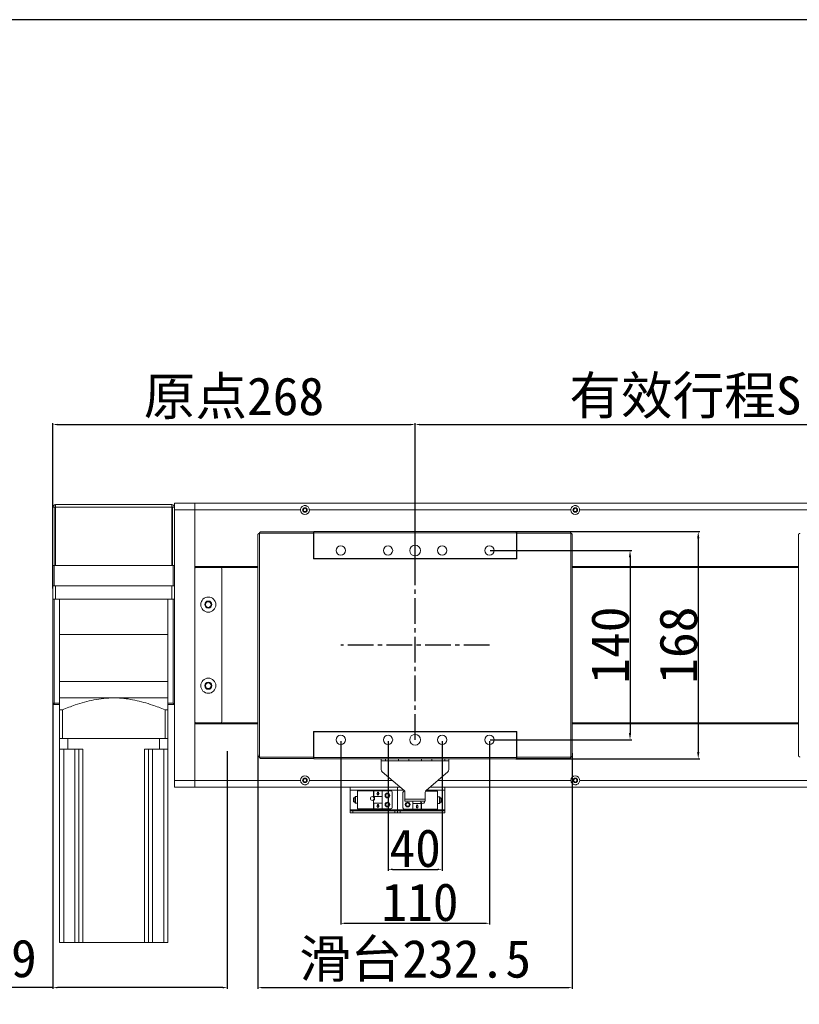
# Model space of a CAD drawing. Header units: millimetres. Extents: x -20285 to -7807, y 12313 to 17573.
# Tile 22 of 37: x -14630 to -14054, y 16845 to 17573. Entities that reach past the tile are written whole.
import ezdxf

# ---------------------------------------------------------------- set-up
doc = ezdxf.new("R2010")
doc.units = ezdxf.units.MM
doc.header["$PDSIZE"] = -1
doc.linetypes.add('CENTER2', pattern=[28.575, 19.05, -3.175, 3.175, -3.175])
doc.layers.add('图层3', color=7, linetype='Continuous')
doc.dimstyles.new('ISO-25', dxfattribs={"dimtxt": 2.5, "dimasz": 2.5, "dimexe": 1.25, "dimexo": 0.625, "dimtad": 1, "dimtxsty": 'Standard', "dimcen": 2.5, "dimadec": 0, "dimazin": 0, "dimtfac": 1, "dimtmove": 0, "dimatfit": 3, "dimfxl": 0, "dimarcsym": 0})

# ---------------------------------------------------------------- blocks, each defined once
blk = doc.blocks.new('*D234')
at = {"color": 0, "lineweight": -2, "transparency": 16777216}
for p, q in [((-14357.8, 17039.24), (-14357.8, 16943.41)), ((-14317.8, 17039.24), (-14317.8, 16943.41)), ((-14354.5, 16944.41), (-14321.11, 16944.41))]:
    blk.add_line(p, q, dxfattribs=at)
at = {"color": 0, "transparency": 16777216}
for points in [[(-14354.5, 16944.96), (-14354.5, 16943.86), (-14357.8, 16944.41)], [(-14321.11, 16944.96), (-14321.11, 16943.86), (-14317.8, 16944.41)]]:
    blk.add_solid(points, dxfattribs=at)
at = {"layer": 'Defpoints', "color": 0, "transparency": 16777216}
for p in [(-14357.8, 17040.24), (-14317.8, 17040.24), (-14317.8, 16944.41)]:
    blk.add_point(p, dxfattribs=at)
at = {"color": 0, "transparency": 16777216, "insert": (-14337.8, 16959.93), "char_height": 28, "attachment_point": 5}
blk.add_mtext('40', dxfattribs=at)
blk = doc.blocks.new('*D238')
at = {"color": 0, "lineweight": -2, "transparency": 16777216}
for p, q in [((-14392.8, 17039.24), (-14392.8, 16903.49)), ((-14282.8, 17039.24), (-14282.8, 16903.49)), ((-14389.5, 16904.49), (-14286.11, 16904.49))]:
    blk.add_line(p, q, dxfattribs=at)
at = {"color": 0, "transparency": 16777216}
for points in [[(-14389.5, 16905.04), (-14389.5, 16903.94), (-14392.8, 16904.49)], [(-14286.11, 16905.04), (-14286.11, 16903.94), (-14282.8, 16904.49)]]:
    blk.add_solid(points, dxfattribs=at)
at = {"layer": 'Defpoints', "color": 0, "transparency": 16777216}
for p in [(-14392.8, 17040.24), (-14282.8, 17040.24), (-14282.8, 16904.49)]:
    blk.add_point(p, dxfattribs=at)
at = {"color": 0, "transparency": 16777216, "insert": (-14334.22, 16920.01), "char_height": 28, "attachment_point": 5}
blk.add_mtext('110', dxfattribs=at)
blk = doc.blocks.new('*D239')
at = {"color": 0, "lineweight": -2, "transparency": 16777216}
for p, q in [((-14454.05, 17029.23), (-14454.05, 16855.92)), ((-14221.55, 17030.44), (-14221.55, 16855.92)), ((-14450.75, 16856.92), (-14224.86, 16856.92))]:
    blk.add_line(p, q, dxfattribs=at)
at = {"color": 0, "transparency": 16777216}
for points in [[(-14450.75, 16857.47), (-14450.75, 16856.37), (-14454.05, 16856.92)], [(-14224.86, 16857.47), (-14224.86, 16856.37), (-14221.55, 16856.92)]]:
    blk.add_solid(points, dxfattribs=at)
at = {"layer": 'Defpoints', "color": 0, "transparency": 16777216}
for p in [(-14454.05, 17030.23), (-14221.55, 17031.44), (-14221.55, 16856.92)]:
    blk.add_point(p, dxfattribs=at)
at = {"color": 0, "transparency": 16777216, "insert": (-14337.8, 16876.75), "char_height": 28, "attachment_point": 5}
blk.add_mtext('{\\fSimSun|b0|i0|c134|p2;滑台}232.5', dxfattribs=at)
blk = doc.blocks.new('*D240')
at = {"color": 0, "lineweight": -2, "transparency": 16777216}
for p, q in [((-14605.8, 17152.27), (-14605.8, 17274.45)), ((-14602.5, 17273.45), (-14341.11, 17273.45)), ((-14337.8, 17169.97), (-14337.8, 17274.45))]:
    blk.add_line(p, q, dxfattribs=at)
at = {"color": 0, "transparency": 16777216}
for points in [[(-14602.5, 17274), (-14602.5, 17272.9), (-14605.8, 17273.45)], [(-14341.11, 17274), (-14341.11, 17272.9), (-14337.8, 17273.45)]]:
    blk.add_solid(points, dxfattribs=at)
at = {"layer": 'Defpoints', "color": 0, "transparency": 16777216}
for p in [(-14337.8, 17273.45), (-14337.8, 17168.97), (-14605.8, 17151.27)]:
    blk.add_point(p, dxfattribs=at)
at = {"color": 0, "transparency": 16777216, "insert": (-14471.8, 17292.89), "char_height": 28, "attachment_point": 5}
blk.add_mtext('{\\fSimSun|b0|i0|c134|p2;原点}268', dxfattribs=at)
blk = doc.blocks.new('*D241')
at = {"color": 0, "lineweight": -2, "transparency": 16777216}
for p, q in [((-14337.8, 17172.25), (-14337.8, 17274.45)), ((-14334.5, 17273.45), (-13941.11, 17273.45)), ((-13937.8, 17172.31), (-13937.8, 17274.45))]:
    blk.add_line(p, q, dxfattribs=at)
at = {"color": 0, "transparency": 16777216}
for points in [[(-14334.5, 17274), (-14334.5, 17272.9), (-14337.8, 17273.45)], [(-13941.11, 17274), (-13941.11, 17272.9), (-13937.8, 17273.45)]]:
    blk.add_solid(points, dxfattribs=at)
at = {"layer": 'Defpoints', "color": 0, "transparency": 16777216}
for p in [(-13937.8, 17273.45), (-14337.8, 17171.25), (-13937.8, 17171.31)]:
    blk.add_point(p, dxfattribs=at)
at = {"color": 0, "transparency": 16777216, "insert": (-14137.8, 17293.35), "char_height": 28, "attachment_point": 5}
blk.add_mtext('{\\fSimSun|b0|i0|c134|p2;有效行程S}', dxfattribs=at)
blk = doc.blocks.new('*D243')
at = {"color": 0, "lineweight": -2, "transparency": 16777216}
for p, q in [((-14605.8, 17067.65), (-14605.8, 16855.92)), ((-14476.8, 17031.87), (-14476.8, 16855.92)), ((-14605.8, 16856.92), (-14836.26, 16856.92)), ((-14480.11, 16856.92), (-14602.5, 16856.92))]:
    blk.add_line(p, q, dxfattribs=at)
at = {"color": 0, "transparency": 16777216}
for points in [[(-14602.5, 16857.47), (-14602.5, 16856.37), (-14605.8, 16856.92)], [(-14480.11, 16857.47), (-14480.11, 16856.37), (-14476.8, 16856.92)]]:
    blk.add_solid(points, dxfattribs=at)
at = {"layer": 'Defpoints', "color": 0, "transparency": 16777216}
for p in [(-14605.8, 17068.65), (-14476.8, 17032.87), (-14476.8, 16856.92)]:
    blk.add_point(p, dxfattribs=at)
at = {"color": 0, "transparency": 16777216, "insert": (-14722.68, 16877.06), "char_height": 28, "attachment_point": 5}
blk.add_mtext('{\\fSimSun|b0|i0|c134|p2;机械极限}129', dxfattribs=at)
blk = doc.blocks.new('*D235')
at = {"layer": 'Defpoints', "color": 0, "transparency": 16777216}
for p in [(-14282.8, 17180.24), (-14282.8, 17040.24), (-14178.8, 17040.24)]:
    blk.add_point(p, dxfattribs=at)
at = {"layer": '图层3', "color": 0, "lineweight": -2, "transparency": 16777216}
for p, q in [((-14282.18, 17180.24), (-14177.55, 17180.24)), ((-14178.8, 17175.24), (-14178.8, 17045.24)), ((-14282.18, 17040.24), (-14177.55, 17040.24))]:
    blk.add_line(p, q, dxfattribs=at)
at = {"layer": '图层3', "color": 0, "transparency": 16777216}
for points in [[(-14179.63, 17175.24), (-14177.97, 17175.24), (-14178.8, 17180.24)], [(-14179.63, 17045.24), (-14177.97, 17045.24), (-14178.8, 17040.24)]]:
    blk.add_solid(points, dxfattribs=at)
at = {"layer": '图层3', "color": 0, "transparency": 16777216, "insert": (-14193.42, 17110.24), "char_height": 28, "attachment_point": 5, "rotation": 90}
blk.add_mtext('140', dxfattribs=at)
blk = doc.blocks.new('*D236')
at = {"layer": 'Defpoints', "color": 0, "transparency": 16777216}
for p in [(-14263.87, 17194.24), (-14263.88, 17026.24), (-14128.32, 17026.24)]:
    blk.add_point(p, dxfattribs=at)
at = {"layer": '图层3', "color": 0, "lineweight": -2, "transparency": 16777216}
for p, q in [((-14263.24, 17194.24), (-14127.07, 17194.24)), ((-14128.32, 17189.24), (-14128.32, 17031.24)), ((-14263.25, 17026.24), (-14127.07, 17026.24))]:
    blk.add_line(p, q, dxfattribs=at)
at = {"layer": '图层3', "color": 0, "transparency": 16777216}
for points in [[(-14129.15, 17189.24), (-14127.49, 17189.24), (-14128.32, 17194.24)], [(-14129.15, 17031.24), (-14127.49, 17031.24), (-14128.32, 17026.24)]]:
    blk.add_solid(points, dxfattribs=at)
at = {"layer": '图层3', "color": 0, "transparency": 16777216, "insert": (-14142.94, 17110.24), "char_height": 28, "attachment_point": 5, "rotation": 90}
blk.add_mtext('168', dxfattribs=at)

msp = doc.modelspace()

# ---------------------------------------------------------------- linework, layer by layer
at = {"color": 7, "linetype": 'Continuous', "lineweight": 15}
for p, q in [((-14605.804, 17212.235), (-14605.804, 17169.235)), ((-14604.304, 17212.235), (-14605.804, 17212.235)), ((-14604.304, 17212.235), (-14604.304, 17169.235)), ((-14603.805, 17214.235), (-14517.804, 17214.235)), ((-14603.805, 17212.735), (-14603.805, 17214.235)), ((-14603.805, 17212.235), (-14603.805, 17212.735)), ((-14603.805, 17169.235), (-14603.805, 17212.235)), ((-14517.804, 17212.235), (-14603.805, 17212.235)), ((-14517.804, 17212.735), (-14517.804, 17214.235)), ((-14517.804, 17212.735), (-14517.804, 17212.235)), ((-14517.804, 17212.235), (-14517.804, 17169.235)), ((-14517.304, 17169.235), (-14517.304, 17212.235)), ((-14517.304, 17212.235), (-14515.804, 17212.235)), ((-14515.804, 17215.235), (-14500.804, 17215.235)), ((-14515.804, 17212.235), (-14515.804, 17215.235)), ((-14515.804, 17169.235), (-14515.804, 17212.235)), ((-14500.804, 17215.235), (-13737.804, 17215.235)), ((-14500.804, 17215.235), (-14500.804, 17210.235)), ((-14500.804, 17210.235), (-14515.804, 17210.235)), ((-14500.804, 17210.235), (-14422.554, 17210.235)), ((-14500.804, 17010.235), (-14500.804, 17210.235)), ((-14416.054, 17210.235), (-14222.554, 17210.235)), ((-14216.054, 17210.235), (-14022.554, 17210.235)), ((-14454.054, 17192.278), (-14454.054, 17028.193)), ((-14413.054, 17192.975), (-14453.044, 17192.975)), ((-14453.044, 17192.975), (-14453.044, 17027.495)), ((-14413.054, 17193.985), (-14452.347, 17193.985)), ((-14413.054, 17193.985), (-14413.054, 17192.975)), ((-14413.054, 17192.975), (-14413.054, 17173.985)), ((-14412.804, 17194.235), (-14262.805, 17194.235)), ((-14412.804, 17193.235), (-14412.804, 17194.235)), ((-14262.805, 17193.235), (-14412.804, 17193.235)), ((-14412.804, 17174.235), (-14412.804, 17193.235)), ((-14262.805, 17194.235), (-14262.805, 17193.235)), ((-14262.805, 17174.235), (-14262.805, 17193.235)), ((-14223.262, 17193.985), (-14262.554, 17193.985)), ((-14262.554, 17192.975), (-14262.554, 17193.985)), ((-14222.564, 17192.975), (-14262.554, 17192.975)), ((-14262.554, 17173.985), (-14262.554, 17192.975)), ((-14222.564, 17027.495), (-14222.564, 17192.975)), ((-14221.554, 17028.193), (-14221.554, 17192.278)), ((-14054.054, 17192.278), (-14054.054, 17028.193)), ((-14413.054, 17173.985), (-14262.554, 17173.985)), ((-14262.805, 17174.235), (-14412.804, 17174.235)), ((-14412.804, 17174.235), (-14412.804, 17173.985)), ((-14262.805, 17173.985), (-14262.805, 17174.235)), ((-14605.804, 17169.235), (-14604.304, 17169.235)), ((-14605.804, 17154.235), (-14605.804, 17169.235)), ((-14604.804, 17169.235), (-14604.804, 17154.235)), ((-14516.804, 17169.235), (-14604.804, 17169.235)), ((-14517.804, 17169.235), (-14603.805, 17169.235)), ((-14515.804, 17169.235), (-14517.304, 17169.235)), ((-14516.804, 17154.235), (-14516.804, 17169.235)), ((-14515.804, 17169.235), (-14515.804, 17154.235)), ((-14500.804, 17168.535), (-14454.054, 17168.535)), ((-14500.804, 17168.235), (-14454.054, 17168.235)), ((-14481.804, 17167.735), (-14499.804, 17167.735)), ((-14481.804, 17167.735), (-14454.054, 17167.735)), ((-14480.804, 17053.735), (-14480.804, 17166.735)), ((-14221.554, 17168.535), (-14054.054, 17168.535)), ((-14221.554, 17168.235), (-14054.054, 17168.235)), ((-14221.554, 17167.735), (-14054.054, 17167.735)), ((-14604.804, 17154.235), (-14605.804, 17154.235)), ((-14605.804, 17144.235), (-14605.804, 17154.235)), ((-14516.804, 17154.235), (-14604.804, 17154.235)), ((-14603.805, 17154.235), (-14603.805, 17144.235)), ((-14517.804, 17144.235), (-14517.804, 17154.235)), ((-14515.804, 17154.235), (-14516.804, 17154.235)), ((-14515.804, 17154.235), (-14515.804, 17144.235)), ((-14603.805, 17144.235), (-14605.804, 17144.235)), ((-14605.804, 17067.235), (-14605.804, 17144.235)), ((-14604.804, 17144.235), (-14604.804, 17067.235)), ((-14603.805, 17144.235), (-14517.804, 17144.235)), ((-14600.805, 17144.235), (-14600.805, 17118.235)), ((-14520.804, 17118.235), (-14520.804, 17144.235)), ((-14515.804, 17144.235), (-14517.804, 17144.235)), ((-14516.804, 17067.235), (-14516.804, 17144.235)), ((-14515.804, 17010.235), (-14515.804, 17144.235)), ((-14600.805, 17118.235), (-14600.805, 17083.235)), ((-14520.804, 17083.235), (-14520.804, 17118.235)), ((-14600.805, 17083.235), (-14600.805, 17071.235)), ((-14520.804, 17071.235), (-14520.804, 17083.235)), ((-14604.804, 17067.235), (-14605.804, 17067.235)), ((-14604.804, 17066.235), (-14605.804, 17067.235)), ((-14604.804, 17067.235), (-14600.805, 17067.235)), ((-14604.804, 17066.235), (-14604.804, 17067.235)), ((-14600.805, 17066.235), (-14604.804, 17066.235)), ((-14560.804, 17071.235), (-14600.805, 17071.235)), ((-14520.804, 17071.235), (-14560.804, 17071.235)), ((-14520.804, 17067.235), (-14516.804, 17067.235)), ((-14515.804, 17066.235), (-14520.804, 17066.235)), ((-14515.804, 17066.235), (-14516.804, 17067.235)), ((-14600.805, 17062.476), (-14598.805, 17062.476)), ((-14600.805, 17041.235), (-14600.805, 17062.476)), ((-14598.805, 17041.235), (-14598.805, 17062.476)), ((-14522.804, 17062.476), (-14520.804, 17062.476)), ((-14522.804, 17041.235), (-14522.804, 17062.476)), ((-14520.804, 17041.235), (-14520.804, 17062.476)), ((-14454.054, 17052.235), (-14500.804, 17052.235)), ((-14454.054, 17051.935), (-14500.804, 17051.935)), ((-14499.804, 17052.735), (-14481.804, 17052.735)), ((-14481.804, 17052.735), (-14454.054, 17052.735)), ((-14221.554, 17052.735), (-14054.054, 17052.735)), ((-14054.054, 17052.235), (-14221.554, 17052.235)), ((-14054.054, 17051.935), (-14221.554, 17051.935)), ((-14262.554, 17046.485), (-14413.054, 17046.485)), ((-14413.054, 17046.485), (-14413.054, 17027.495)), ((-14412.804, 17046.235), (-14412.804, 17046.485)), ((-14412.804, 17027.235), (-14412.804, 17046.235)), ((-14412.804, 17046.235), (-14262.805, 17046.235)), ((-14262.805, 17046.235), (-14262.805, 17046.485)), ((-14262.805, 17027.235), (-14262.805, 17046.235)), ((-14262.554, 17027.495), (-14262.554, 17046.485)), ((-14598.805, 17041.235), (-14600.805, 17041.235)), ((-14600.805, 17041.235), (-14600.805, 17033.235)), ((-14522.804, 17041.235), (-14598.805, 17041.235)), ((-14594.804, 17041.235), (-14594.804, 17033.235)), ((-14594.804, 17041.235), (-14526.805, 17041.235)), ((-14526.805, 17041.235), (-14526.805, 17033.235)), ((-14520.804, 17041.235), (-14522.804, 17041.235)), ((-14520.804, 17041.235), (-14520.804, 17033.235)), ((-14600.805, 17033.235), (-14594.804, 17033.235)), ((-14600.805, 16890.235), (-14600.805, 17033.235)), ((-14597.804, 16890.235), (-14597.804, 17033.235)), ((-14594.804, 17033.235), (-14583.624, 17033.235)), ((-14589.624, 16890.235), (-14589.624, 17033.235)), ((-14586.624, 16890.235), (-14586.624, 17033.235)), ((-14583.624, 16890.235), (-14583.624, 17033.235)), ((-14537.985, 17033.235), (-14526.805, 17033.235)), ((-14537.985, 16890.235), (-14537.985, 17033.235)), ((-14534.985, 16890.235), (-14534.985, 17033.235)), ((-14531.985, 16890.235), (-14531.985, 17033.235)), ((-14526.805, 17033.235), (-14520.804, 17033.235)), ((-14523.804, 16890.235), (-14523.804, 17033.235)), ((-14520.804, 16890.235), (-14520.804, 17033.235)), ((-14453.044, 17027.495), (-14413.054, 17027.495)), ((-14452.347, 17026.485), (-14413.054, 17026.485)), ((-14413.054, 17027.495), (-14413.054, 17026.485)), ((-14412.804, 17027.235), (-14262.805, 17027.235)), ((-14412.804, 17026.235), (-14412.804, 17027.235)), ((-14262.805, 17026.235), (-14412.804, 17026.235)), ((-14362.804, 17024.735), (-14362.804, 17026.235)), ((-14359.804, 17024.735), (-14362.804, 17024.735)), ((-14362.804, 17024.735), (-14362.804, 17024.725)), ((-14362.804, 17024.725), (-14312.804, 17024.725)), ((-14362.804, 17024.725), (-14362.804, 17018.155)), ((-14359.804, 17026.235), (-14359.804, 17024.735)), ((-14350.174, 17024.735), (-14359.804, 17024.735)), ((-14350.174, 17024.735), (-14350.174, 17026.235)), ((-14342.562, 17024.735), (-14350.174, 17024.735)), ((-14342.562, 17026.235), (-14342.562, 17024.735)), ((-14342.562, 17024.735), (-14333.047, 17024.735)), ((-14333.047, 17024.735), (-14333.047, 17026.235)), ((-14325.435, 17024.735), (-14333.047, 17024.735)), ((-14325.435, 17026.235), (-14325.435, 17024.735)), ((-14315.804, 17024.735), (-14325.435, 17024.735)), ((-14315.804, 17024.735), (-14315.804, 17026.235)), ((-14312.804, 17024.735), (-14315.804, 17024.735)), ((-14312.804, 17026.235), (-14312.804, 17024.735)), ((-14312.804, 17024.725), (-14312.804, 17024.735)), ((-14312.804, 17024.725), (-14312.804, 17018.155)), ((-14262.805, 17027.235), (-14262.805, 17026.235)), ((-14262.554, 17027.495), (-14222.564, 17027.495)), ((-14262.554, 17026.485), (-14262.554, 17027.495)), ((-14262.554, 17026.485), (-14223.262, 17026.485)), ((-14346.003, 17002.834), (-14362.106, 17016.637)), ((-14313.503, 17016.637), (-14329.606, 17002.834)), ((-14515.804, 17010.235), (-14500.804, 17010.235)), ((-14515.804, 17005.235), (-14515.804, 17010.235)), ((-14422.554, 17010.235), (-14500.804, 17010.235)), ((-14500.804, 17010.235), (-14500.804, 17005.235)), ((-14022.554, 17010.235), (-14216.054, 17010.235)), ((-14500.804, 17005.235), (-14515.804, 17005.235)), ((-14348.804, 17005.235), (-14500.804, 17005.235)), ((-14385.804, 17002.999), (-14385.804, 17005.235)), ((-14385.804, 17002.999), (-14350.805, 17002.999)), ((-14385.804, 17002.999), (-14385.804, 16988.334)), ((-14368.504, 17002.535), (-14380.304, 17002.535)), ((-14380.304, 17002.535), (-14380.304, 16989.135)), ((-14368.405, 17002.535), (-14368.504, 17002.535)), ((-14368.504, 16998.339), (-14368.504, 17002.535)), ((-14368.405, 17002.535), (-14362.204, 17002.535)), ((-14368.405, 17002.535), (-14368.405, 16998.379)), ((-14365.304, 16999.335), (-14366.145, 17000.535)), ((-14366.145, 17000.535), (-14365.704, 17000.535)), ((-14365.704, 17000.535), (-14365.704, 17001.535)), ((-14365.704, 17001.535), (-14364.904, 17001.535)), ((-14364.464, 17000.535), (-14365.304, 16999.335)), ((-14364.904, 17001.535), (-14364.904, 17000.535)), ((-14364.904, 17000.535), (-14364.464, 17000.535)), ((-14362.104, 17002.535), (-14362.204, 17002.535)), ((-14362.204, 16998.379), (-14362.204, 17002.535)), ((-14355.804, 17002.535), (-14362.104, 17002.535)), ((-14362.104, 17002.535), (-14362.104, 16998.339)), ((-14354.804, 16990.135), (-14354.804, 17001.535)), ((-14350.805, 17005.235), (-14350.805, 17002.999)), ((-14350.805, 16988.334), (-14350.805, 17002.999)), ((-14346.804, 17001.235), (-14346.804, 16989.835)), ((-14345.804, 17002.235), (-14345.529, 17002.235)), ((-14345.304, 16996.245), (-14345.304, 17001.316)), ((-14330.304, 17001.316), (-14330.304, 16996.245)), ((-14321.304, 17002.235), (-14330.08, 17002.235)), ((-13737.804, 17005.235), (-14326.804, 17005.235)), ((-14321.304, 16988.835), (-14321.304, 17002.235)), ((-14315.804, 17005.235), (-14315.804, 17002.999)), ((-14315.804, 16988.334), (-14315.804, 17002.999)), ((-14382.304, 16997.335), (-14383.304, 16997.335)), ((-14383.304, 16997.335), (-14383.304, 16994.335)), ((-14383.304, 16994.335), (-14382.304, 16994.335)), ((-14382.304, 16997.835), (-14382.304, 16995.835)), ((-14382.304, 16995.835), (-14382.304, 16993.835)), ((-14380.304, 16998.335), (-14381.804, 16998.335)), ((-14381.804, 16993.335), (-14380.304, 16993.335)), ((-14368.504, 16998.26), (-14368.504, 16998.339)), ((-14368.504, 16998.339), (-14368.405, 16998.339)), ((-14362.104, 16998.26), (-14368.504, 16998.26)), ((-14368.504, 16993.41), (-14368.504, 16995.41)), ((-14368.504, 16993.332), (-14368.504, 16993.41)), ((-14362.104, 16993.41), (-14368.504, 16993.41)), ((-14368.504, 16993.332), (-14368.405, 16993.332)), ((-14368.504, 16989.135), (-14368.504, 16993.332)), ((-14368.405, 16998.379), (-14368.405, 16998.339)), ((-14368.405, 16998.379), (-14362.204, 16998.379)), ((-14368.405, 16993.332), (-14368.405, 16993.292)), ((-14368.405, 16993.292), (-14362.204, 16993.292)), ((-14368.405, 16993.292), (-14368.405, 16989.135)), ((-14365.704, 16991.335), (-14365.704, 16992.335)), ((-14365.704, 16992.335), (-14364.904, 16992.335)), ((-14364.904, 16992.335), (-14364.904, 16991.335)), ((-14362.204, 16998.339), (-14362.204, 16998.379)), ((-14362.104, 16998.339), (-14362.204, 16998.339)), ((-14362.104, 16993.332), (-14362.204, 16993.332)), ((-14362.204, 16993.292), (-14362.204, 16993.332)), ((-14362.204, 16989.135), (-14362.204, 16993.292)), ((-14362.104, 16998.339), (-14362.104, 16998.26)), ((-14362.104, 16993.41), (-14362.104, 16998.26)), ((-14362.104, 16993.332), (-14362.104, 16993.41)), ((-14362.104, 16993.332), (-14362.104, 16989.135)), ((-14345.304, 16996.245), (-14330.304, 16996.245)), ((-14345.304, 16994.735), (-14345.304, 16996.245)), ((-14345.304, 16994.735), (-14330.304, 16994.735)), ((-14339.504, 16994.735), (-14339.504, 16993.11)), ((-14339.504, 16993.032), (-14339.504, 16993.11)), ((-14339.504, 16993.11), (-14333.104, 16993.11)), ((-14339.504, 16993.032), (-14339.404, 16993.032)), ((-14339.504, 16988.835), (-14339.504, 16993.032)), ((-14339.404, 16993.032), (-14339.404, 16992.992)), ((-14339.404, 16992.992), (-14339.404, 16988.835)), ((-14333.205, 16992.992), (-14339.404, 16992.992)), ((-14337.145, 16990.835), (-14336.304, 16992.035)), ((-14336.304, 16992.035), (-14335.464, 16990.835)), ((-14333.504, 16994.535), (-14333.49, 16994.735)), ((-14333.205, 16992.992), (-14333.205, 16993.032)), ((-14333.104, 16993.032), (-14333.205, 16993.032)), ((-14333.205, 16988.835), (-14333.205, 16992.992)), ((-14333.104, 16993.11), (-14333.104, 16993.032)), ((-14333.104, 16993.032), (-14333.104, 16988.835)), ((-14330.304, 16996.245), (-14330.304, 16994.735)), ((-14319.804, 16998.035), (-14321.304, 16998.035)), ((-14321.304, 16993.035), (-14319.804, 16993.035)), ((-14319.304, 16995.535), (-14319.304, 16997.535)), ((-14318.304, 16997.035), (-14319.304, 16997.035)), ((-14319.304, 16993.535), (-14319.304, 16995.535)), ((-14319.304, 16994.035), (-14318.304, 16994.035)), ((-14318.304, 16994.035), (-14318.304, 16997.035)), ((-14385.804, 16987.597), (-14385.804, 16988.334)), ((-14350.805, 16988.334), (-14385.804, 16988.334)), ((-14350.805, 16987.597), (-14385.804, 16987.597)), ((-14385.804, 16987.597), (-14385.804, 16987.597)), ((-14385.804, 16986.097), (-14385.804, 16987.597)), ((-14383.804, 16986.097), (-14385.804, 16986.097)), ((-14383.804, 16987.597), (-14352.804, 16987.597)), ((-14383.804, 16987.597), (-14383.804, 16986.097)), ((-14383.804, 16986.097), (-14352.804, 16986.097)), ((-14380.304, 16989.135), (-14368.504, 16989.135)), ((-14368.405, 16989.135), (-14368.504, 16989.135)), ((-14362.204, 16989.135), (-14368.405, 16989.135)), ((-14365.304, 16990.135), (-14366.145, 16991.335)), ((-14366.145, 16991.335), (-14365.704, 16991.335)), ((-14364.464, 16991.335), (-14365.304, 16990.135)), ((-14364.904, 16991.335), (-14364.464, 16991.335)), ((-14362.204, 16989.135), (-14362.104, 16989.135)), ((-14355.804, 16989.135), (-14362.104, 16989.135)), ((-14352.804, 16986.097), (-14352.804, 16987.597)), ((-14350.805, 16986.097), (-14352.804, 16986.097)), ((-14350.805, 16988.334), (-14350.805, 16987.597)), ((-14315.804, 16988.334), (-14350.805, 16988.334)), ((-14350.805, 16987.597), (-14350.805, 16987.597)), ((-14350.805, 16987.597), (-14350.805, 16986.097)), ((-14315.804, 16987.597), (-14350.805, 16987.597)), ((-14348.804, 16986.097), (-14350.805, 16986.097)), ((-14348.804, 16987.597), (-14317.804, 16987.597)), ((-14348.804, 16987.597), (-14348.804, 16986.097)), ((-14348.804, 16986.097), (-14317.804, 16986.097)), ((-14339.504, 16988.835), (-14345.804, 16988.835)), ((-14339.504, 16988.835), (-14339.404, 16988.835)), ((-14333.205, 16988.835), (-14339.404, 16988.835)), ((-14336.704, 16990.835), (-14337.145, 16990.835)), ((-14336.704, 16989.835), (-14336.704, 16990.835)), ((-14335.904, 16989.835), (-14336.704, 16989.835)), ((-14335.464, 16990.835), (-14335.904, 16990.835)), ((-14335.904, 16990.835), (-14335.904, 16989.835)), ((-14333.205, 16988.835), (-14333.104, 16988.835)), ((-14333.104, 16988.835), (-14321.304, 16988.835)), ((-14317.804, 16986.097), (-14317.804, 16987.597)), ((-14315.804, 16986.097), (-14317.804, 16986.097)), ((-14315.804, 16988.334), (-14315.804, 16987.597)), ((-14315.804, 16987.597), (-14315.804, 16987.597)), ((-14315.804, 16987.597), (-14315.804, 16986.097)), ((-14597.804, 16890.235), (-14600.805, 16890.235)), ((-14589.624, 16890.235), (-14597.804, 16890.235)), ((-14586.624, 16890.235), (-14589.624, 16890.235)), ((-14583.624, 16890.235), (-14586.624, 16890.235)), ((-14537.985, 16890.235), (-14583.624, 16890.235)), ((-14534.985, 16890.235), (-14537.985, 16890.235)), ((-14531.985, 16890.235), (-14534.985, 16890.235)), ((-14523.804, 16890.235), (-14531.985, 16890.235)), ((-14520.804, 16890.235), (-14523.804, 16890.235))]:
    msp.add_line(p, q, dxfattribs=at)
at = {"linetype": 'CENTER2'}
for p, q in [((-14337.804, 17040.235), (-14337.804, 17180.235)), ((-14282.804, 17110.235), (-14392.804, 17110.235))]:
    msp.add_line(p, q, dxfattribs=at)
at = {"color": 8, "linetype": 'Continuous', "lineweight": 15}
for p, q in [((-14600.805, 17118.235), (-14520.804, 17118.235)), ((-14600.805, 17083.235), (-14520.804, 17083.235)), ((-14354.638, 17010.235), (-14416.054, 17010.235)), ((-14222.554, 17010.235), (-14320.971, 17010.235)), ((-14350.805, 17002.999), (-14346.195, 17002.999)), ((-14329.414, 17002.999), (-14315.804, 17002.999)), ((-14381.804, 16998.335), (-14381.804, 16995.835)), ((-14381.804, 16995.835), (-14381.804, 16993.335)), ((-14319.804, 16995.535), (-14319.804, 16998.035)), ((-14319.804, 16993.035), (-14319.804, 16995.535))]:
    msp.add_line(p, q, dxfattribs=at)
msp.add_lwpolyline([(-15779.527, 15453.564), (-12405.684, 15453.564), (-12405.684, 17572.896), (-15779.527, 17572.896)], close=True)
at = {"color": 7, "linetype": 'Continuous', "lineweight": 15, "flags": 128}
for points in [[(-14366.145, 17000.535), (-14366.145, 17000.535)], [(-14365.304, 16999.335), (-14365.304, 16999.335)], [(-14364.464, 17000.535), (-14364.464, 17000.535)], [(-14336.304, 16992.035), (-14336.304, 16992.035)], [(-14385.804, 16987.597), (-14385.766, 16987.597), (-14385.652, 16987.597), (-14385.467, 16987.597), (-14385.219, 16987.597), (-14384.916, 16987.597), (-14384.57, 16987.597), (-14384.195, 16987.597), (-14383.804, 16987.597)], [(-14366.145, 16991.335), (-14366.145, 16991.335)], [(-14365.304, 16990.135), (-14365.304, 16990.135)], [(-14364.464, 16991.335), (-14364.464, 16991.335)], [(-14352.804, 16987.597), (-14352.414, 16987.597), (-14352.039, 16987.597), (-14351.693, 16987.597), (-14351.39, 16987.597), (-14351.142, 16987.597), (-14350.957, 16987.597), (-14350.843, 16987.597), (-14350.805, 16987.597)], [(-14350.805, 16987.597), (-14350.766, 16987.597), (-14350.652, 16987.597), (-14350.467, 16987.597), (-14350.219, 16987.597), (-14349.916, 16987.597), (-14349.57, 16987.597), (-14349.195, 16987.597), (-14348.804, 16987.597)], [(-14337.145, 16990.835), (-14337.145, 16990.835)], [(-14335.464, 16990.835), (-14335.464, 16990.835)], [(-14317.804, 16987.597), (-14317.414, 16987.597), (-14317.039, 16987.597), (-14316.693, 16987.597), (-14316.39, 16987.597), (-14316.142, 16987.597), (-14315.957, 16987.597), (-14315.843, 16987.597), (-14315.804, 16987.597)]]:
    msp.add_lwpolyline(points, dxfattribs=at)
at = {"color": 7, "linetype": 'Continuous', "lineweight": 15}
for centre, radius in [((-14419.304, 17210.235), 1.7), ((-14419.304, 17210.235), 1.25), ((-14219.304, 17210.235), 1.7), ((-14219.304, 17210.235), 1.25), ((-14392.804, 17180.235), 3.4), ((-14357.804, 17180.235), 3.4), ((-14337.804, 17180.235), 4), ((-14317.804, 17180.235), 3.4), ((-14282.804, 17180.235), 3.4), ((-14490.804, 17140.235), 5.6), ((-14490.804, 17140.235), 2.65), ((-14490.804, 17140.235), 2.1), ((-14490.804, 17080.235), 5.6), ((-14490.804, 17080.235), 2.65), ((-14490.804, 17080.235), 2.1), ((-14392.804, 17040.235), 3.4), ((-14357.804, 17040.235), 3.4), ((-14337.804, 17040.235), 4), ((-14317.804, 17040.235), 3.4), ((-14282.804, 17040.235), 3.4), ((-14419.304, 17010.235), 1.7), ((-14419.304, 17010.235), 1.25), ((-14219.304, 17010.235), 1.7), ((-14219.304, 17010.235), 1.25), ((-14358.304, 16999.035), 1.75), ((-14358.304, 16999.035), 1.25), ((-14369.504, 16996.835), 1.4), ((-14358.304, 16992.335), 1.75), ((-14358.304, 16992.335), 1.25), ((-14343.304, 16992.335), 1.75), ((-14343.304, 16992.335), 1.25)]:
    msp.add_circle(centre, radius, dxfattribs=at)
for centre, radius, start, end in [((-14603.804, 17212.235), 2, 90, 180), ((-14603.804, 17212.235), 0.5, 90, 180), ((-14517.804, 17212.235), 2, 0, 90), ((-14517.804, 17212.235), 0.5, 0, 90), ((-14419.304, 17210.235), 3.25, 180, 0), ((-14219.304, 17210.235), 3.25, 180, 0), ((-14499.804, 17166.735), 1, 90, 180), ((-14481.804, 17166.735), 1, 0, 90), ((-14499.804, 17053.735), 1, 180, 270), ((-14481.804, 17053.735), 1, 270, 0), ((-14360.804, 17018.155), 2, 180, 229.398705), ((-14314.804, 17018.155), 2, 310.601295, 0), ((-14419.304, 17010.235), 3.25, 0, 180), ((-14219.304, 17010.235), 3.25, 0, 180), ((-14355.804, 17001.535), 1, 0, 90), ((-14345.804, 17001.235), 1, 90, 180), ((-14347.304, 17001.316), 2, 0, 49.398705), ((-14328.304, 17001.316), 2, 130.601295, 180), ((-14381.804, 16997.835), 0.5, 90, 180), ((-14381.804, 16993.835), 0.5, 180, 270), ((-14369.504, 16996.835), 1.741, 305.059565, 54.940435), ((-14332.104, 16994.535), 1.741, 173.40301, 234.940435), ((-14332.104, 16994.535), 1.4, 180, 8.213167), ((-14319.804, 16997.535), 0.5, 0, 90), ((-14319.804, 16993.535), 0.5, 270, 0), ((-14355.804, 16990.135), 1, 270, 0), ((-14345.804, 16989.835), 1, 180, 270)]:
    msp.add_arc(centre, radius, start, end, dxfattribs=at)
for points, knots in [([(-14422.554, 17210.235), (-14422.525, 17210.564), (-14422.466, 17211.219), (-14422.018, 17212.105), (-14421.323, 17212.858), (-14420.432, 17213.342), (-14419.452, 17213.523), (-14418.571, 17213.441), (-14417.734, 17213.127), (-14416.946, 17212.554), (-14416.347, 17211.715), (-14416.082, 17210.867), (-14416.061, 17210.389), (-14416.054, 17210.235)], [0, 0, 0, 0, 0.0932807, 0.18625, 0.2870393, 0.402641, 0.4861262, 0.5698363, 0.6507905, 0.7477932, 0.8634916, 0.9562298, 1, 1, 1, 1]), ([(-14222.554, 17210.235), (-14222.525, 17210.564), (-14222.467, 17211.219), (-14222.018, 17212.105), (-14221.323, 17212.858), (-14220.432, 17213.342), (-14219.452, 17213.523), (-14218.571, 17213.441), (-14217.734, 17213.127), (-14216.946, 17212.554), (-14216.347, 17211.715), (-14216.082, 17210.867), (-14216.061, 17210.389), (-14216.054, 17210.235)], [0, 0, 0, 0, 0.0932806, 0.1862499, 0.2870392, 0.4026408, 0.4861316, 0.5698416, 0.6507906, 0.7477933, 0.8634916, 0.9562298, 1, 1, 1, 1]), ([(-14454.054, 17192.278), (-14454.044, 17192.327), (-14454.022, 17192.429), (-14453.837, 17192.587), (-14453.547, 17192.75), (-14453.261, 17192.88), (-14453.091, 17192.955), (-14453.044, 17192.975)], [0, 0, 0, 0, 0.2076629, 0.4422287, 0.6768385, 0.9114566, 1, 1, 1, 1]), ([(-14453.044, 17192.975), (-14452.996, 17193.085), (-14452.894, 17193.319), (-14452.736, 17193.637), (-14452.573, 17193.878), (-14452.443, 17193.976), (-14452.368, 17193.983), (-14452.347, 17193.985)], [0, 0, 0, 0, 0.2076707, 0.4422431, 0.6768468, 0.9114478, 1, 1, 1, 1]), ([(-14223.262, 17193.985), (-14223.213, 17193.975), (-14223.111, 17193.953), (-14222.953, 17193.768), (-14222.79, 17193.478), (-14222.66, 17193.192), (-14222.585, 17193.022), (-14222.564, 17192.975)], [0, 0, 0, 0, 0.2076677, 0.4422406, 0.6768399, 0.9114491, 1, 1, 1, 1]), ([(-14222.564, 17192.975), (-14222.455, 17192.927), (-14222.221, 17192.825), (-14221.903, 17192.667), (-14221.662, 17192.504), (-14221.564, 17192.374), (-14221.556, 17192.299), (-14221.554, 17192.278)], [0, 0, 0, 0, 0.2076535, 0.4422212, 0.6768357, 0.9114459, 1, 1, 1, 1]), ([(-14054.054, 17192.278), (-14054.044, 17192.327), (-14054.022, 17192.429), (-14053.837, 17192.587), (-14053.547, 17192.75), (-14053.261, 17192.88), (-14053.091, 17192.955), (-14053.044, 17192.975)], [0, 0, 0, 0, 0.2076659, 0.4422505, 0.6768638, 0.9114553, 1, 1, 1, 1]), ([(-14600.805, 17071.235), (-14600.805, 17071.226), (-14600.805, 17071.191), (-14600.805, 17070.726), (-14600.805, 17069.605), (-14600.805, 17067.983), (-14600.805, 17065.669), (-14600.805, 17063.67), (-14600.805, 17062.476)], [0, 0, 0, 0, 0.0657484, 0.2336094, 0.4015247, 0.573305, 0.7451343, 1, 1, 1, 1]), ([(-14598.805, 17062.476), (-14595.639, 17063.689), (-14590.238, 17065.759), (-14582.417, 17068.158), (-14575.376, 17069.845), (-14568.158, 17071.001), (-14563.255, 17071.157), (-14560.804, 17071.235)], [0, 0, 0, 0, 0.2591812, 0.4422289, 0.6252095, 0.8126395, 1, 1, 1, 1]), ([(-14560.804, 17071.235), (-14559.945, 17071.226), (-14556.89, 17071.191), (-14551.65, 17070.726), (-14545.103, 17069.605), (-14538.608, 17067.983), (-14531.128, 17065.669), (-14525.917, 17063.67), (-14522.804, 17062.476)], [0, 0, 0, 0, 0.0657464, 0.2336081, 0.4015246, 0.5733041, 0.7451337, 1, 1, 1, 1]), ([(-14520.804, 17062.476), (-14520.804, 17063.67), (-14520.804, 17065.652), (-14520.804, 17067.943), (-14520.804, 17069.566), (-14520.804, 17070.712), (-14520.804, 17071.19), (-14520.804, 17071.226), (-14520.804, 17071.235)], [0, 0, 0, 0, 0.2548665, 0.4231576, 0.591404, 0.7628575, 0.9342514, 1, 1, 1, 1]), ([(-14453.044, 17027.495), (-14453.154, 17027.544), (-14453.388, 17027.646), (-14453.706, 17027.804), (-14453.947, 17027.967), (-14454.045, 17028.097), (-14454.053, 17028.172), (-14454.054, 17028.193)], [0, 0, 0, 0, 0.2076769, 0.4422379, 0.6768472, 0.9114498, 1, 1, 1, 1]), ([(-14452.347, 17026.485), (-14452.396, 17026.496), (-14452.498, 17026.518), (-14452.656, 17026.703), (-14452.819, 17026.993), (-14452.949, 17027.279), (-14453.024, 17027.449), (-14453.044, 17027.495)], [0, 0, 0, 0, 0.20765632, 0.44223022, 0.67684793, 0.91144602, 1, 1, 1, 1]), ([(-14222.564, 17027.495), (-14222.613, 17027.386), (-14222.715, 17027.152), (-14222.873, 17026.834), (-14223.036, 17026.593), (-14223.166, 17026.495), (-14223.241, 17026.487), (-14223.262, 17026.485)], [0, 0, 0, 0, 0.2076693, 0.44223798, 0.67683923, 0.91144923, 1, 1, 1, 1]), ([(-14221.554, 17028.193), (-14221.565, 17028.144), (-14221.587, 17028.042), (-14221.772, 17027.884), (-14222.062, 17027.721), (-14222.348, 17027.591), (-14222.518, 17027.516), (-14222.564, 17027.495)], [0, 0, 0, 0, 0.2076676, 0.4422488, 0.6768647, 0.9114545, 1, 1, 1, 1]), ([(-14053.044, 17027.495), (-14053.154, 17027.544), (-14053.388, 17027.646), (-14053.706, 17027.804), (-14053.947, 17027.967), (-14054.045, 17028.097), (-14054.053, 17028.172), (-14054.054, 17028.193)], [0, 0, 0, 0, 0.2076518, 0.4422195, 0.6768357, 0.911445, 1, 1, 1, 1]), ([(-14416.054, 17010.235), (-14416.084, 17009.907), (-14416.142, 17009.252), (-14416.591, 17008.366), (-14417.286, 17007.613), (-14418.177, 17007.129), (-14419.157, 17006.948), (-14420.038, 17007.03), (-14420.875, 17007.344), (-14421.663, 17007.917), (-14422.262, 17008.756), (-14422.527, 17009.604), (-14422.548, 17010.082), (-14422.554, 17010.235)], [0, 0, 0, 0, 0.0932795, 0.1862519, 0.2870416, 0.4026433, 0.4861287, 0.5698389, 0.6507933, 0.7477925, 0.8634905, 0.9562296, 1, 1, 1, 1]), ([(-14216.054, 17010.235), (-14216.084, 17009.907), (-14216.142, 17009.252), (-14216.591, 17008.366), (-14217.286, 17007.613), (-14218.177, 17007.129), (-14219.157, 17006.948), (-14220.038, 17007.03), (-14220.875, 17007.344), (-14221.663, 17007.917), (-14222.262, 17008.756), (-14222.527, 17009.604), (-14222.548, 17010.082), (-14222.554, 17010.235)], [0, 0, 0, 0, 0.0932794, 0.1862492, 0.2870387, 0.4026451, 0.4861303, 0.5698404, 0.6507895, 0.7477929, 0.8634908, 0.9562297, 1, 1, 1, 1])]:
    msp.add_open_spline(points, degree=3, knots=knots, dxfattribs=at)

# ---------------------------------------------------------------- dimensions: what is measured, and where the dimension line sits
for base, p1, p2, text, picture, middle in [((-14337.804, 17273.451), (-14605.804, 17151.274), (-14337.804, 17168.971), '{\\fSimSun|b0|i0|c134|p2;原点}<>', '*D240', (-14471.804, 17292.886)), ((-13937.804, 17273.451), (-14337.804, 17171.253), (-13937.804, 17171.309), '{\\fSimSun|b0|i0|c134|p2;有效行程S}', '*D241', (-14137.804, 17293.355))]:
    dim = msp.add_linear_dim(base=base, p1=p1, p2=p2, text=text, dimstyle='ISO-25', override={"dimtxt": 28, "dimasz": 3.302, "dimexe": 1, "dimexo": 1, "dimgap": 1.524, "dimtih": 1, "dimtoh": 1, "dimdsep": 46, "dimadec": 2, "dimtzin": 0})
    dim.commit()
    dim.dimension.update_dxf_attribs({"geometry": picture, "text_midpoint": middle})
for base, p1, p2, text, picture, middle in [((-14476.804, 16856.921), (-14605.804, 17068.649), (-14476.804, 17032.875), '{\\fSimSun|b0|i0|c134|p2;机械极限}<>', '*D243', (-14722.683, 16856.921)), ((-14221.554, 16856.921), (-14454.054, 17030.23), (-14221.554, 17031.443), '{\\fSimSun|b0|i0|c134|p2;滑台}<>', '*D239', (-14337.804, 16856.921))]:
    dim = msp.add_linear_dim(base=base, p1=p1, p2=p2, text=text, dimstyle='ISO-25', override={"dimtxt": 28, "dimasz": 3.302, "dimexe": 1, "dimexo": 1, "dimgap": 1.524, "dimtih": 1, "dimtoh": 1, "dimdsep": 46, "dimadec": 2, "dimtzin": 0})
    dim.commit()
    dim.dimension.update_dxf_attribs({"geometry": picture, "text_midpoint": middle, "dimtype": 160})
for base, p1, p2, picture, middle in [((-14282.804, 16904.488), (-14392.804, 17040.235), (-14282.804, 17040.235), '*D238', (-14334.218, 16904.488)), ((-14317.804, 16944.407), (-14357.804, 17040.235), (-14317.804, 17040.235), '*D234', (-14337.804, 16944.407))]:
    dim = msp.add_linear_dim(base=base, p1=p1, p2=p2, dimstyle='ISO-25', override={"dimtxt": 28, "dimasz": 3.302, "dimexe": 1, "dimexo": 1, "dimgap": 1.524, "dimtih": 1, "dimtoh": 1, "dimdsep": 46, "dimadec": 2, "dimtzin": 0})
    dim.commit()
    dim.dimension.update_dxf_attribs({"geometry": picture, "text_midpoint": middle, "dimtype": 160})
at = {"layer": '图层3'}
for base, p1, p2, picture, middle in [((-14128.319, 17026.235), (-14263.869, 17194.235), (-14263.877, 17026.235), '*D236', (-14128.319, 17110.235)), ((-14178.799, 17040.235), (-14282.804, 17180.235), (-14282.804, 17040.235), '*D235', (-14178.799, 17110.235))]:
    dim = msp.add_linear_dim(base=base, p1=p1, p2=p2, angle=90, dimstyle='ISO-25', override={"dimtxt": 28, "dimasz": 5}, dxfattribs=at)
    dim.commit()
    dim.dimension.update_dxf_attribs({"geometry": picture, "text_midpoint": middle, "dimtype": 160})

doc.saveas('drawing.dxf')
